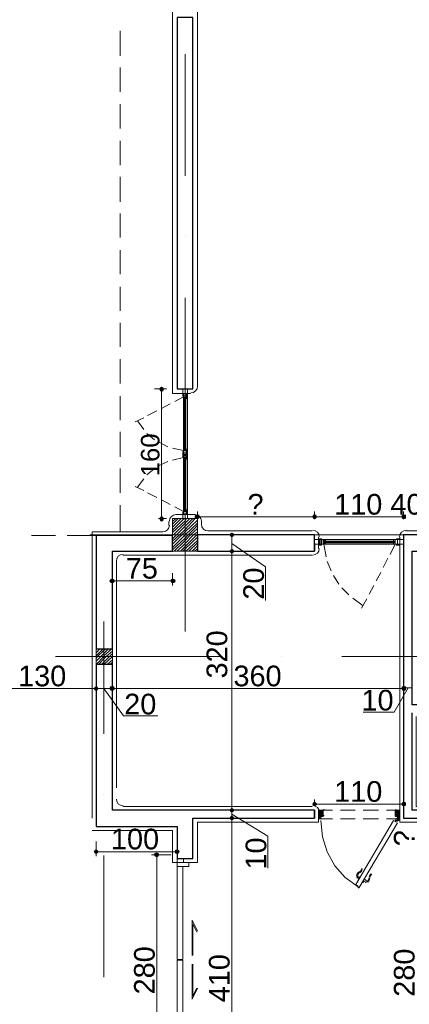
# Model space of a CAD drawing. Header units: metres. Extents: x 5.7 to 89.8, y 4 to 63.5.
# Tile 4 of 22: x 23.1 to 27.9, y 23.6 to 35.7. Entities that reach past the tile are written whole.
import ezdxf

# ---------------------------------------------------------------- set-up
doc = ezdxf.new("R2010")
doc.units = ezdxf.units.M
doc.header["$MEASUREMENT"] = 0
for name, color, linetype in [('PDF2_ax', 7, 'Continuous'), ('PDF2_column', 7, 'Continuous'), ('PDF2_dim', 7, 'Continuous'), ('PDF2_door', 7, 'Continuous'), ('PDF2_khatchin', 7, 'Continuous'), ('PDF2_Layer5', 7, 'Continuous'), ('PDF2_Text', 7, 'Continuous'), ('PDF2_wall', 7, 'Continuous'), ('PDF2_WIN', 7, 'Continuous')]:
    doc.layers.add(name, color=color, linetype=linetype)
doc.styles.add('PDF Arial', font='arial.ttf')

msp = doc.modelspace()

# ---------------------------------------------------------------- hatches: boundary and pattern name
at = {"layer": 'PDF2_dim', "transparency": 33554559}
for points in [[(24.842, 31.212), (24.823, 31.202), (24.813, 31.183), (24.823, 31.154), (24.861, 31.154), (24.871, 31.183), (24.861, 31.202)], [(24.842, 29.545), (24.861, 29.555), (24.871, 29.584), (24.861, 29.603), (24.842, 29.613), (24.823, 29.603), (24.813, 29.584), (24.823, 29.555)], [(25.247, 29.603), (25.256, 29.584), (25.285, 29.574), (25.304, 29.584), (25.314, 29.603), (25.304, 29.632), (25.256, 29.632)], [(26.749, 29.584), (26.759, 29.603), (26.749, 29.632), (26.711, 29.632), (26.701, 29.603), (26.711, 29.584), (26.73, 29.574)], [(27.857, 29.584), (27.857, 29.632), (27.808, 29.632), (27.799, 29.603), (27.808, 29.584), (27.828, 29.574)], [(25.709, 29.41), (25.69, 29.401), (25.68, 29.382), (25.69, 29.362), (25.709, 29.353), (25.728, 29.362), (25.738, 29.382), (25.728, 29.401)], [(25.69, 29.16), (25.709, 29.15), (25.728, 29.16), (25.738, 29.179), (25.728, 29.199), (25.709, 29.208), (25.69, 29.199), (25.68, 29.179)], [(24.197, 28.813), (24.206, 28.794), (24.235, 28.784), (24.255, 28.794), (24.264, 28.813), (24.255, 28.833), (24.235, 28.842), (24.206, 28.833)], [(25.015, 28.813), (25.006, 28.833), (24.977, 28.842), (24.958, 28.833), (24.948, 28.813), (24.958, 28.794), (24.977, 28.784), (25.006, 28.794)], [(24.052, 27.465), (24.062, 27.484), (24.052, 27.503), (24.033, 27.513), (24.014, 27.503), (24.004, 27.484), (24.014, 27.465), (24.033, 27.455)], [(24.255, 27.465), (24.264, 27.484), (24.255, 27.513), (24.206, 27.513), (24.197, 27.484), (24.206, 27.465), (24.235, 27.455)], [(27.857, 27.465), (27.857, 27.513), (27.808, 27.513), (27.799, 27.484), (27.808, 27.465), (27.828, 27.455)], [(25.709, 25.953), (25.728, 25.963), (25.738, 25.982), (25.728, 26.001), (25.709, 26.011), (25.69, 26.001), (25.68, 25.982), (25.69, 25.963)], [(26.701, 26.059), (26.711, 26.04), (26.73, 26.03), (26.749, 26.04), (26.759, 26.059), (26.749, 26.078), (26.73, 26.088), (26.711, 26.078)], [(27.857, 26.04), (27.857, 26.078), (27.828, 26.088), (27.808, 26.078), (27.799, 26.059), (27.808, 26.04), (27.828, 26.03)], [(25.709, 25.914), (25.69, 25.905), (25.68, 25.885), (25.69, 25.866), (25.709, 25.857), (25.728, 25.866), (25.738, 25.885), (25.728, 25.905)], [(24.004, 25.471), (24.014, 25.452), (24.033, 25.442), (24.052, 25.452), (24.062, 25.471), (24.052, 25.491), (24.033, 25.5), (24.014, 25.491)], [(24.784, 25.462), (24.755, 25.452), (24.746, 25.433), (24.755, 25.414), (24.784, 25.404), (24.804, 25.414), (24.813, 25.433), (24.804, 25.452)], [(25.064, 25.471), (25.054, 25.491), (25.035, 25.5), (25.006, 25.491), (25.006, 25.452), (25.035, 25.442), (25.054, 25.452)]]:
    msp.add_hatch(color=256, dxfattribs=at).paths.add_polyline_path(points)

# ---------------------------------------------------------------- linework, layer by layer
at = {"layer": 'PDF2_ax', "lineweight": 9}
for points in [[(25.131, 35.314), (25.131, 33.812)], [(25.131, 33.061), (25.131, 33.061)], [(25.131, 32.309), (25.131, 30.807)], [(25.131, 30.065), (25.131, 30.065)], [(23.956, 29.382), (25.121, 29.382)], [(25.131, 29.314), (25.131, 28.187)], [(25.863, 29.382), (25.863, 29.382)], [(26.614, 29.382), (28.117, 29.382)], [(24.129, 28.313), (24.129, 26.926)], [(23.532, 27.879), (25.574, 27.879)], [(26.325, 27.879), (26.325, 27.879)], [(27.067, 27.879), (28.569, 27.879)], [(24.129, 26.174), (24.129, 26.174)], [(24.129, 25.423), (24.129, 23.921)]]:
    msp.add_lwpolyline(points, dxfattribs=at)
at = {"layer": 'PDF2_column', "lineweight": 18}
for points in [[(24.977, 29.545), (25.015, 29.584)], [(24.977, 29.516), (25.044, 29.584)], [(24.977, 29.478), (25.083, 29.584)], [(24.977, 29.439), (25.121, 29.584)], [(24.977, 29.41), (25.131, 29.555), (25.15, 29.584)], [(24.977, 29.372), (24.987, 29.382), (25.131, 29.526), (25.189, 29.584)], [(24.977, 29.333), (25.025, 29.382), (25.131, 29.488), (25.227, 29.584)], [(24.977, 29.305), (25.064, 29.382), (25.131, 29.449), (25.256, 29.584)], [(24.977, 29.266), (25.092, 29.382), (25.131, 29.42), (25.285, 29.565)], [(25.131, 29.632), (25.131, 29.131)], [(24.977, 29.227), (25.131, 29.382), (25.285, 29.526)], [(24.977, 29.199), (25.131, 29.343), (25.17, 29.382), (25.285, 29.497)], [(24.996, 29.179), (25.131, 29.314), (25.198, 29.382), (25.285, 29.459)], [(25.035, 29.179), (25.131, 29.276), (25.237, 29.382), (25.285, 29.42)], [(25.333, 29.382), (24.929, 29.382)], [(25.073, 29.179), (25.131, 29.237), (25.275, 29.382), (25.285, 29.391)], [(25.102, 29.179), (25.131, 29.208), (25.285, 29.353)], [(25.131, 29.382), (25.131, 29.382)], [(25.141, 29.179), (25.285, 29.314)], [(25.179, 29.179), (25.285, 29.285)], [(25.218, 29.179), (25.285, 29.247)], [(25.247, 29.179), (25.285, 29.208)], [(24.033, 27.966), (24.052, 27.975)], [(24.033, 27.927), (24.081, 27.975)], [(24.033, 27.889), (24.12, 27.975)], [(24.033, 27.86), (24.052, 27.879), (24.129, 27.956), (24.158, 27.975)], [(24.033, 27.821), (24.091, 27.879), (24.129, 27.918), (24.187, 27.975)], [(24.033, 27.783), (24.129, 27.879), (24.129, 27.889), (24.226, 27.975)], [(24.129, 28.033), (24.129, 27.725)], [(24.283, 27.879), (23.985, 27.879)], [(24.062, 27.783), (24.129, 27.85), (24.158, 27.879), (24.235, 27.947)], [(24.1, 27.783), (24.129, 27.812), (24.197, 27.879), (24.235, 27.918)], [(24.129, 27.783), (24.235, 27.879)], [(24.168, 27.783), (24.235, 27.841)], [(24.206, 27.783), (24.235, 27.812)]]:
    msp.add_lwpolyline(points, dxfattribs=at)
for points in [[(24.977, 29.179), (25.285, 29.179), (25.285, 29.584), (24.977, 29.584)], [(24.235, 27.783), (24.033, 27.783), (24.033, 27.975), (24.235, 27.975)]]:
    msp.add_lwpolyline(points, close=True, dxfattribs=at)
at = {"layer": 'PDF2_dim', "lineweight": 20}
for points in [[(24.755, 31.183), (24.9, 31.183)], [(24.842, 29.613), (24.842, 29.642), (24.842, 31.115), (24.842, 31.154)], [(25.285, 29.574), (25.285, 29.671)], [(24.804, 29.584), (24.9, 29.584)], [(26.701, 29.603), (26.672, 29.603), (25.343, 29.603), (25.314, 29.603)], [(27.799, 29.603), (27.77, 29.603), (26.788, 29.603), (26.759, 29.603)], [(25.641, 29.382), (25.767, 29.382)], [(25.709, 29.208), (25.709, 29.237), (25.709, 29.324), (25.709, 29.353)], [(25.641, 29.179), (25.651, 29.179)], [(25.709, 29.276), (26.123, 28.987), (26.123, 28.573)], [(25.776, 29.179), (25.767, 29.179)], [(25.709, 26.011), (25.709, 26.04), (25.709, 29.122), (25.709, 29.15)], [(24.235, 28.91), (24.235, 28.756)], [(24.948, 28.813), (24.919, 28.813), (24.293, 28.813), (24.264, 28.813)], [(24.977, 28.91), (24.977, 28.756)], [(24.004, 27.484), (23.975, 27.484), (22.791, 27.484), (22.762, 27.484)], [(24.197, 27.484), (24.168, 27.484), (24.091, 27.484), (24.062, 27.484)], [(24.129, 27.484), (24.37, 27.147), (24.794, 27.147)], [(24.235, 27.561), (24.235, 27.552), (24.235, 27.542)], [(27.799, 27.484), (27.77, 27.484), (24.293, 27.484), (24.264, 27.484)], [(27.886, 27.494), (27.712, 27.195), (27.327, 27.195)], [(27.828, 27.561), (27.828, 27.552)], [(27.934, 27.494), (27.828, 27.494)], [(27.828, 27.484), (27.828, 27.436)], [(26.73, 26.049), (26.73, 26.117)], [(26.759, 26.059), (26.788, 26.059), (27.77, 26.059), (27.799, 26.059)], [(27.828, 26.049), (27.828, 26.117)], [(25.709, 25.885), (25.709, 25.982)], [(25.709, 25.934), (26.152, 25.664), (26.152, 25.269)], [(25.641, 25.885), (25.651, 25.885)], [(25.651, 25.885), (25.651, 25.885)], [(25.709, 21.956), (25.709, 21.985), (25.709, 25.828), (25.709, 25.857)], [(24.033, 25.597), (24.033, 25.414)], [(25.035, 25.597), (25.035, 25.414)], [(25.006, 25.471), (24.967, 25.471), (24.091, 25.471), (24.062, 25.471)], [(24.958, 25.433), (24.717, 25.433)], [(24.784, 22.611), (24.784, 22.64), (24.784, 25.375), (24.784, 25.404)]]:
    msp.add_lwpolyline(points, dxfattribs=at)
for points in [[(26.73, 29.671), (26.73, 29.574)], [(27.828, 29.671), (27.828, 29.574)], [(24.033, 27.542), (24.033, 27.552)], [(25.651, 25.982), (25.641, 25.982)]]:
    msp.add_lwpolyline(points, close=True, dxfattribs=at)
at = {"layer": 'PDF2_door', "lineweight": 18}
for points in [[(26.807, 25.905), (26.807, 25.876), (26.778, 25.876), (26.778, 25.982), (26.836, 25.982), (26.836, 25.914)], [(26.836, 25.905), (26.816, 25.905)], [(26.836, 25.982), (26.836, 25.982)], [(27.722, 25.982), (27.722, 25.914)], [(27.76, 25.876), (27.78, 25.876), (27.78, 25.982), (27.731, 25.982)], [(27.731, 25.905), (27.751, 25.905), (27.751, 25.876)], [(26.807, 25.857), (26.826, 25.654), (26.884, 25.471), (26.98, 25.298), (27.105, 25.153), (27.269, 25.038), (27.269, 25.028), (27.279, 25.019)], [(27.741, 25.837), (27.703, 25.857), (27.24, 25.067)], [(27.279, 25.028), (27.751, 25.828)], [(27.78, 25.876), (27.78, 25.876)], [(27.25, 25.057), (27.269, 25.048)], [(27.269, 25.048), (27.269, 25.048)]]:
    msp.add_lwpolyline(points, dxfattribs=at)
at = {"layer": 'PDF2_door', "lineweight": 0}
for points in [[(26.836, 25.943), (26.778, 25.885), (26.797, 25.876), (26.778, 25.895), (26.836, 25.953), (26.778, 25.905), (26.836, 25.963), (26.816, 25.982), (26.778, 25.943), (26.826, 25.982), (26.836, 25.972), (26.778, 25.914), (26.807, 25.885), (26.778, 25.905), (26.807, 25.876)], [(26.778, 25.953), (26.807, 25.982), (26.836, 25.953)], [(26.797, 25.982), (26.836, 25.943), (26.788, 25.982), (26.836, 25.934), (26.778, 25.876), (26.788, 25.876), (26.807, 25.895), (26.778, 25.924), (26.836, 25.982), (26.778, 25.934), (26.807, 25.905)], [(26.788, 25.982), (26.778, 25.982), (26.836, 25.924), (26.816, 25.905), (26.778, 25.943)], [(26.836, 25.905), (26.778, 25.963), (26.797, 25.982), (26.778, 25.972), (26.836, 25.914), (26.826, 25.905)], [(26.778, 25.953), (26.826, 25.905), (26.778, 25.953)], [(27.722, 25.943), (27.78, 25.885), (27.77, 25.876), (27.751, 25.885), (27.76, 25.876), (27.78, 25.895), (27.722, 25.953), (27.78, 25.905), (27.722, 25.963), (27.751, 25.982), (27.722, 25.953)], [(27.751, 25.885), (27.751, 25.876), (27.78, 25.905), (27.751, 25.885), (27.78, 25.914), (27.722, 25.972), (27.741, 25.982)], [(27.78, 25.943), (27.751, 25.905), (27.78, 25.934), (27.731, 25.982), (27.722, 25.982), (27.78, 25.924), (27.751, 25.895), (27.78, 25.876), (27.751, 25.905), (27.722, 25.934), (27.78, 25.982), (27.722, 25.924), (27.741, 25.905), (27.78, 25.953), (27.731, 25.905), (27.722, 25.914), (27.78, 25.972), (27.77, 25.982), (27.722, 25.943), (27.76, 25.982), (27.78, 25.963), (27.722, 25.905)], [(27.741, 25.982), (27.78, 25.943), (27.741, 25.982)], [(27.751, 25.982), (27.78, 25.953)], [(27.78, 25.982), (27.78, 25.982)], [(27.722, 25.866), (27.741, 25.857), (27.751, 25.857), (27.751, 25.857), (27.756, 25.847)], [(27.731, 25.847), (27.722, 25.857)], [(27.741, 25.885), (27.741, 25.876)], [(27.751, 25.857), (27.76, 25.857), (27.751, 25.857)], [(27.751, 25.857), (27.751, 25.857)], [(27.77, 25.857), (27.77, 25.857)], [(27.298, 25.163), (27.298, 25.163)]]:
    msp.add_lwpolyline(points, dxfattribs=at)
for points in [[(26.797, 25.876), (26.807, 25.885)], [(27.76, 25.866), (27.751, 25.866)]]:
    msp.add_lwpolyline(points, close=True, dxfattribs=at)
at = {"layer": 'PDF2_door', "lineweight": 5}
for points in [[(27.282, 25.223, 0.014544), (27.279, 25.223, 0.130767), (27.247, 25.176)], [(27.288, 25.216, 0.099026), (27.269, 25.194, 0.092322), (27.26, 25.169)], [(27.287, 25.222, 0.199983), (27.307, 25.257, -1.000012), (27.317, 25.254, -0.199983), (27.293, 25.214)], [(27.377, 25.102, 0.092349), (27.394, 25.122, 0.098999), (27.403, 25.149)], [(27.387, 25.096, 0.130791), (27.412, 25.147, -0.014536), (27.412, 25.143)]]:
    msp.add_lwpolyline(points, format="xyb", dxfattribs=at)
for points in [[(27.26, 25.163), (27.269, 25.163), (27.26, 25.144), (27.25, 25.153)], [(27.26, 25.144), (27.269, 25.163)], [(27.288, 25.163), (27.269, 25.125)], [(27.269, 25.115), (27.269, 25.115)], [(27.317, 25.086), (27.317, 25.086)], [(27.346, 25.134), (27.327, 25.086)]]:
    msp.add_lwpolyline(points, dxfattribs=at)
msp.add_lwpolyline([(27.365, 25.105), (27.356, 25.086)], close=True, dxfattribs=at)
at = {"layer": 'PDF2_door', "lineweight": 18}
msp.add_circle((27.765, 25.861), 0.00482, dxfattribs=at)
at = {"layer": 'PDF2_door', "lineweight": 0}
msp.add_circle((27.765, 25.861), 0.00482, dxfattribs=at)
at = {"layer": 'PDF2_door', "lineweight": 18}
for centre, start, end in [((26.821, 25.91), 90.0003, 179.9997), ((26.841, 25.987), 0.0003, 89.9997), ((26.841, 25.919), 270.0003, 359.9997), ((27.736, 25.987), 90.0003, 179.9997), ((27.736, 25.919), 180.0003, 269.9997), ((27.756, 25.91), 0.0003, 89.9997), ((26.812, 25.881), 270.0003, 359.9997), ((27.765, 25.881), 180.0063, 269.9994)]:
    msp.add_arc(centre, 0.00482, start, end, dxfattribs=at)
at = {"layer": 'PDF2_door', "lineweight": 0}
for centre, radius, start, end in [((27.746, 25.861), 0.0144, 240.007, 330.002), ((27.756, 25.881), 0.0144, 179.9999, 270.0001), ((27.746, 25.861), 0.00482, 240.006, 330.002), ((27.756, 25.881), 0.00482, 180.0003, 269.9997), ((27.756, 25.861), 0.00482, 128.779, 149.9982), ((27.765, 25.861), 0.00482, 0.0003, 89.9997)]:
    msp.add_arc(centre, radius, start, end, dxfattribs=at)
at = {"layer": 'PDF2_door', "lineweight": 5}
for centre, radius, start, end in [((27.264, 25.168), 0.0144, 160.5157, 240.0019), ((27.293, 25.197), 0.0433, 238.1342, 269.9505), ((27.467, 25.149), 0.0626, 127.3812, 172.6171), ((27.467, 25.149), 0.053, 127.3812, 172.6172), ((27.428, 25.187), 0.00482, 307.3822, 127.3802), ((27.245, 25.11), 0.0433, 30.0583, 61.8696), ((27.332, 25.062), 0.0433, 58.1287, 89.9449), ((27.39, 25.149), 0.0433, 210.0646, 241.8744), ((27.37, 25.11), 0.0144, 240.007, 319.4827)]:
    msp.add_arc(centre, radius, start, end, dxfattribs=at)
at = {"layer": 'PDF2_door', "transparency": 33554559}
msp.add_solid([(27.76, 25.847), (27.751, 25.847), (27.751, 25.847)], dxfattribs=at)
at = {"layer": 'PDF2_khatchin', "lineweight": 18}
for points in [[(24.332, 35.603), (24.332, 35.295)], [(24.332, 35.151), (24.332, 34.852)], [(24.332, 34.698), (24.332, 34.399)], [(24.332, 34.245), (24.332, 33.947)], [(24.332, 33.802), (24.332, 33.494)], [(24.332, 33.35), (24.332, 33.051)], [(24.332, 32.897), (24.332, 32.598)], [(24.332, 32.444), (24.332, 32.146)], [(24.332, 32.001), (24.332, 31.703)], [(24.332, 31.549), (24.332, 31.25)], [(24.332, 31.096), (24.332, 30.797)], [(24.948, 31), (24.842, 30.942)], [(25.112, 31.086), (25.006, 31.029)], [(24.784, 30.913), (24.669, 30.855)], [(24.621, 30.826), (24.515, 30.778)], [(24.621, 30.682), (24.544, 30.788)], [(24.332, 30.653), (24.332, 30.345)], [(24.755, 30.557), (24.659, 30.634)], [(24.919, 30.47), (24.813, 30.528)], [(25.112, 30.422), (24.977, 30.451)], [(24.919, 30.287), (24.813, 30.239)], [(25.112, 30.335), (24.977, 30.306)], [(24.332, 30.2), (24.332, 29.902)], [(24.755, 30.2), (24.659, 30.123)], [(24.621, 30.075), (24.544, 29.969)], [(24.621, 29.931), (24.515, 29.979)], [(24.784, 29.844), (24.669, 29.902)], [(24.948, 29.757), (24.842, 29.815)], [(24.332, 29.748), (24.332, 29.42)], [(25.112, 29.671), (25.006, 29.728)], [(23.532, 29.372), (23.234, 29.372)], [(24.033, 29.372), (23.677, 29.372)], [(26.845, 29.266), (26.874, 29.112)], [(27.722, 29.266), (27.664, 29.141)], [(26.884, 29.054), (26.932, 28.939)], [(27.635, 29.093), (27.577, 28.977)], [(26.961, 28.881), (27.028, 28.775)], [(27.548, 28.919), (27.491, 28.813)], [(27.067, 28.727), (27.154, 28.64)], [(27.462, 28.756), (27.404, 28.65)], [(27.202, 28.601), (27.327, 28.505)], [(27.375, 28.592), (27.308, 28.476)], [(26.778, 25.982), (26.951, 25.982)], [(27.048, 25.982), (27.231, 25.982)], [(27.327, 25.982), (27.52, 25.982)], [(27.616, 25.982), (27.78, 25.982)], [(26.778, 25.876), (26.951, 25.876)], [(27.048, 25.876), (27.231, 25.876)], [(27.327, 25.876), (27.52, 25.876)], [(27.616, 25.876), (27.78, 25.876)]]:
    msp.add_lwpolyline(points, dxfattribs=at)
at = {"layer": 'PDF2_Layer5', "lineweight": 13}
for points in [[(25.198, 31.125), (24.977, 31.125), (24.977, 48.528), (24.929, 48.528), (24.929, 49.029), (30.332, 49.029), (36.332, 49.029), (41.6, 49.029), (43.931, 49.029), (49.931, 49.029), (54.333, 49.029), (57.434, 49.029), (61.277, 49.029), (61.277, 48.981)], [(25.285, 48.528), (25.285, 31.212)], [(24.929, 29.545), (24.929, 29.497)], [(25.015, 29.632), (25.247, 29.632)], [(25.333, 29.545), (25.333, 29.507)], [(24.852, 29.42), (23.985, 29.42), (23.985, 25.885)], [(25.41, 29.43), (26.701, 29.43)], [(27.857, 29.43), (29.85, 29.43)], [(26.778, 29.353), (26.778, 29.208)], [(27.78, 25.982), (27.78, 29.353), (27.78, 25.837), (28.078, 25.837), (28.078, 25.336), (28.28, 25.336), (28.28, 25.837), (29.879, 25.837), (29.879, 26.03), (27.982, 26.03), (27.982, 27.138)], [(24.283, 29.054), (24.283, 26.261)], [(24.361, 29.131), (26.701, 29.131)], [(24.361, 26.03), (26.701, 26.03)], [(23.985, 25.731), (24.977, 25.731), (24.977, 25.336), (25.285, 25.336), (25.285, 25.837), (26.778, 25.837), (26.778, 25.953)]]:
    msp.add_lwpolyline(points, dxfattribs=at)
for centre, start, end in [((25.203, 31.216), 270, 360), ((25.02, 29.55), 90, 180), ((25.251, 29.55), 0.0055, 90), ((24.857, 29.502), 270, 360), ((25.415, 29.512), 180, 270), ((26.706, 29.358), 0, 90), ((27.861, 29.358), 90, 180), ((26.706, 29.213), 270, 360), ((24.365, 29.059), 90, 180), ((24.365, 26.121), 180, 270), ((26.706, 25.958), 0, 90)]:
    msp.add_arc(centre, 0.0819, start, end, dxfattribs=at)
at = {"layer": 'PDF2_wall', "lineweight": 30}
for points in [[(25.227, 35.767), (25.035, 35.767), (25.035, 31.183), (25.227, 31.183)], [(24.977, 29.179), (24.977, 29.372), (24.033, 29.372), (24.033, 27.975), (24.235, 27.975), (24.235, 29.179)]]:
    msp.add_lwpolyline(points, close=True, dxfattribs=at)
for points in [[(26.73, 29.276), (26.73, 29.179), (26.73, 29.382), (25.285, 29.382), (25.285, 29.179), (26.73, 29.179)], [(29.735, 27.186), (29.735, 26.887), (29.831, 26.887), (29.831, 27.186), (29.927, 27.186), (29.927, 27.282), (27.934, 27.282), (27.934, 29.179), (28.232, 29.179), (28.232, 29.382), (27.828, 29.382), (27.828, 26.03)], [(27.828, 29.382), (27.828, 25.885), (28.126, 25.885), (28.126, 25.385), (28.232, 25.385), (28.232, 25.885), (29.831, 25.885), (29.831, 25.982), (27.934, 25.982), (27.934, 27.186)], [(26.73, 25.982), (24.235, 25.982), (24.235, 27.783), (24.033, 27.783), (24.033, 25.78), (25.035, 25.78), (25.035, 25.385), (25.227, 25.385), (25.227, 25.885), (26.73, 25.885)], [(26.73, 25.885), (26.73, 25.982), (26.73, 25.885)]]:
    msp.add_lwpolyline(points, dxfattribs=at)
at = {"layer": 'PDF2_WIN', "lineweight": 18}
for points in [[(25.102, 31.183), (25.102, 31.125), (25.16, 31.125), (25.16, 31.183)], [(25.112, 31.106), (25.112, 31.086), (25.15, 31.086), (25.15, 31.106), (25.15, 31.125), (25.112, 31.125), (25.112, 31.106), (25.15, 31.106)], [(25.16, 31.125), (25.112, 31.125), (25.112, 31.106), (25.16, 31.106)], [(25.16, 31.086), (25.112, 31.086), (25.112, 31.106), (25.16, 31.106)], [(25.112, 31.086), (25.112, 31.067), (25.121, 31.067), (25.121, 31.086)], [(25.121, 31.067), (25.112, 31.067), (25.112, 31.086), (25.121, 31.086)], [(25.15, 31.086), (25.15, 31.067), (25.141, 31.067), (25.141, 31.086)], [(25.141, 31.067), (25.16, 31.067), (25.16, 31.086), (25.141, 31.086)], [(25.112, 30.412), (25.102, 30.412), (25.102, 30.383), (25.112, 30.383)], [(25.112, 30.441), (25.121, 30.441), (25.121, 30.422), (25.112, 30.422)], [(25.141, 30.441), (25.141, 30.422), (25.16, 30.422), (25.112, 30.422), (25.112, 30.402), (25.16, 30.402), (25.16, 30.422), (25.16, 30.441)], [(25.121, 30.441), (25.112, 30.441), (25.112, 30.422), (25.121, 30.422)], [(25.112, 30.402), (25.112, 30.383), (25.15, 30.383), (25.15, 30.402), (25.15, 30.422), (25.112, 30.422), (25.112, 30.402), (25.15, 30.402)], [(25.16, 30.383), (25.112, 30.383), (25.112, 30.402), (25.16, 30.402)], [(25.15, 30.441), (25.141, 30.441), (25.141, 30.422), (25.15, 30.422)], [(25.112, 30.345), (25.102, 30.345), (25.102, 30.383), (25.112, 30.383)], [(25.16, 30.383), (25.112, 30.383), (25.112, 30.354), (25.16, 30.354)], [(25.112, 30.364), (25.15, 30.364), (25.15, 30.374), (25.112, 30.374)], [(25.15, 30.354), (25.15, 30.335), (25.112, 30.335), (25.112, 30.354)], [(25.141, 30.316), (25.141, 30.335), (25.16, 30.335), (25.112, 30.335), (25.112, 30.354), (25.16, 30.354), (25.16, 30.335), (25.16, 30.316)], [(25.112, 30.325), (25.121, 30.325), (25.121, 30.335), (25.112, 30.335)], [(25.121, 30.316), (25.112, 30.316), (25.112, 30.335), (25.121, 30.335)], [(25.15, 30.325), (25.141, 30.325), (25.141, 30.335), (25.15, 30.335)], [(25.112, 29.68), (25.112, 29.69), (25.121, 29.69), (25.121, 29.68)], [(25.121, 29.69), (25.112, 29.69), (25.112, 29.671), (25.121, 29.671)], [(25.112, 29.651), (25.112, 29.671), (25.15, 29.671), (25.15, 29.651), (25.15, 29.632), (25.112, 29.632), (25.112, 29.651), (25.15, 29.651)], [(25.16, 29.671), (25.112, 29.671), (25.112, 29.651), (25.16, 29.651)], [(25.15, 29.68), (25.15, 29.69), (25.141, 29.69), (25.141, 29.68)], [(25.141, 29.69), (25.16, 29.69), (25.16, 29.671), (25.141, 29.671)], [(25.102, 29.632), (25.102, 29.584), (25.16, 29.584), (25.16, 29.632)], [(25.16, 29.632), (25.112, 29.632), (25.112, 29.651), (25.16, 29.651)], [(26.73, 29.266), (26.73, 29.324), (26.778, 29.324), (26.778, 29.266)], [(26.816, 29.333), (26.816, 29.324), (26.778, 29.324), (26.778, 29.333)], [(26.778, 29.324), (26.778, 29.266), (26.807, 29.266), (26.807, 29.324)], [(26.807, 29.266), (26.807, 29.324), (26.788, 29.324), (26.788, 29.266)], [(26.865, 29.305), (26.845, 29.305), (26.845, 29.324), (26.845, 29.266), (26.807, 29.266), (26.807, 29.324), (26.845, 29.324), (26.865, 29.324)], [(26.816, 29.324), (26.836, 29.324), (26.836, 29.266), (26.816, 29.266)], [(26.855, 29.324), (26.855, 29.305), (26.845, 29.305), (26.845, 29.324)], [(27.722, 29.324), (27.703, 29.324), (27.703, 29.305), (27.722, 29.305)], [(27.703, 29.305), (27.703, 29.324), (27.722, 29.324), (27.722, 29.305)], [(27.751, 29.266), (27.722, 29.266), (27.722, 29.324), (27.751, 29.324), (27.78, 29.324), (27.78, 29.266), (27.751, 29.266), (27.751, 29.324)], [(27.722, 29.324), (27.722, 29.266), (27.751, 29.266), (27.751, 29.324)], [(27.741, 29.333), (27.741, 29.324), (27.78, 29.324), (27.78, 29.333)], [(27.78, 29.324), (27.78, 29.266), (27.751, 29.266), (27.751, 29.324)], [(27.78, 29.266), (27.78, 29.324), (27.828, 29.324), (27.828, 29.266)], [(26.816, 29.266), (26.816, 29.256), (26.778, 29.256), (26.778, 29.266)], [(26.855, 29.266), (26.855, 29.285), (26.845, 29.285), (26.845, 29.266)], [(26.865, 29.285), (26.865, 29.266), (26.845, 29.266), (26.845, 29.285)], [(27.722, 29.266), (27.703, 29.266), (27.703, 29.285), (27.722, 29.285)], [(27.703, 29.285), (27.703, 29.266), (27.722, 29.266), (27.722, 29.285)], [(25.035, 25.336), (25.035, 25.385), (25.112, 25.385), (25.112, 25.336)], [(25.179, 25.336), (25.179, 25.288), (25.035, 25.288), (25.035, 25.336)]]:
    msp.add_lwpolyline(points, close=True, dxfattribs=at)
for points in [[(25.112, 31.115), (25.112, 31.106), (25.112, 31.096), (25.102, 31.096), (25.102, 31.125), (25.112, 31.125)], [(25.16, 31.096), (25.16, 31.125), (25.16, 31.096)], [(25.112, 31.086), (25.112, 31.086)], [(25.112, 31.067), (25.112, 30.441)], [(25.121, 31.067), (25.121, 30.441)], [(25.131, 30.422), (25.131, 31.086), (25.131, 30.422), (25.131, 31.086)], [(25.141, 31.067), (25.141, 30.441)], [(25.16, 31.067), (25.16, 30.441)], [(25.16, 30.412), (25.16, 30.383), (25.16, 30.412)], [(25.112, 29.69), (25.112, 30.316)], [(25.121, 29.69), (25.121, 30.316)], [(25.131, 30.335), (25.131, 29.671), (25.131, 30.335), (25.131, 29.671)], [(25.141, 29.69), (25.141, 30.316)], [(25.16, 30.345), (25.16, 30.383), (25.16, 30.345)], [(25.16, 29.69), (25.16, 30.316)], [(25.112, 29.642), (25.112, 29.651), (25.112, 29.661), (25.102, 29.661), (25.102, 29.632), (25.112, 29.632)], [(25.112, 29.671), (25.112, 29.671)], [(25.16, 29.661), (25.16, 29.632), (25.16, 29.661)], [(26.845, 29.295), (27.722, 29.295), (26.845, 29.295), (27.722, 29.295)], [(27.703, 29.324), (26.865, 29.324)], [(27.703, 29.305), (26.865, 29.305)], [(27.703, 29.285), (26.865, 29.285)], [(27.703, 29.266), (26.865, 29.266)], [(27.722, 29.266), (27.722, 29.266)], [(27.76, 29.266), (27.751, 29.266), (27.741, 29.266), (27.741, 29.256), (27.78, 29.256), (27.78, 29.266)], [(25.102, 25.288), (25.102, 24.142), (25.035, 24.142), (25.035, 25.336)], [(25.285, 24.489), (25.218, 24.624), (25.218, 24.19)], [(25.275, 24.479), (25.227, 24.576), (25.227, 24.19)], [(25.102, 22.678), (25.102, 24.133), (25.035, 24.133), (25.035, 22.678)], [(25.285, 23.786), (25.218, 23.651), (25.218, 24.084)], [(25.275, 23.786), (25.227, 23.69), (25.227, 24.084)]]:
    msp.add_lwpolyline(points, dxfattribs=at)

# ---------------------------------------------------------------- texts
at = {"layer": 'PDF2_Text', "attachment_point": 7, "rotation": 90, "style": 'PDF Arial'}
for s, insert, char_height in [('160', (24.817, 30.104), 0.2275), ('20', (26.108, 28.582), 0.2551), ('320', (25.655, 27.609), 0.2551), ('?', (27.963, 25.539), 0.255), ('10', (26.137, 25.25), 0.2551), ('280', (24.76, 23.709), 0.2551), ('280', (27.967, 23.68), 0.2551), ('410', (25.684, 23.612), 0.2551)]:
    msp.add_mtext(s, dxfattribs=dict(at, insert=insert, char_height=char_height))
at = {"layer": 'PDF2_Text', "attachment_point": 7, "style": 'PDF Arial'}
for s, insert, char_height in [('?', (25.902, 29.632), 0.255), ('110 40 165', (26.971, 29.628), 0.2551), ('75', (24.399, 28.838), 0.2551), ('130', (23.07, 27.509), 0.2551), ('360', (25.728, 27.509), 0.2551), ('20', (24.38, 27.162), 0.2551), ('10', (27.308, 27.21), 0.2551), ('110', (26.971, 26.083), 0.2551), ('100', (24.216, 25.496), 0.2551)]:
    msp.add_mtext(s, dxfattribs=dict(at, insert=insert, char_height=char_height))

doc.saveas('drawing.dxf')
